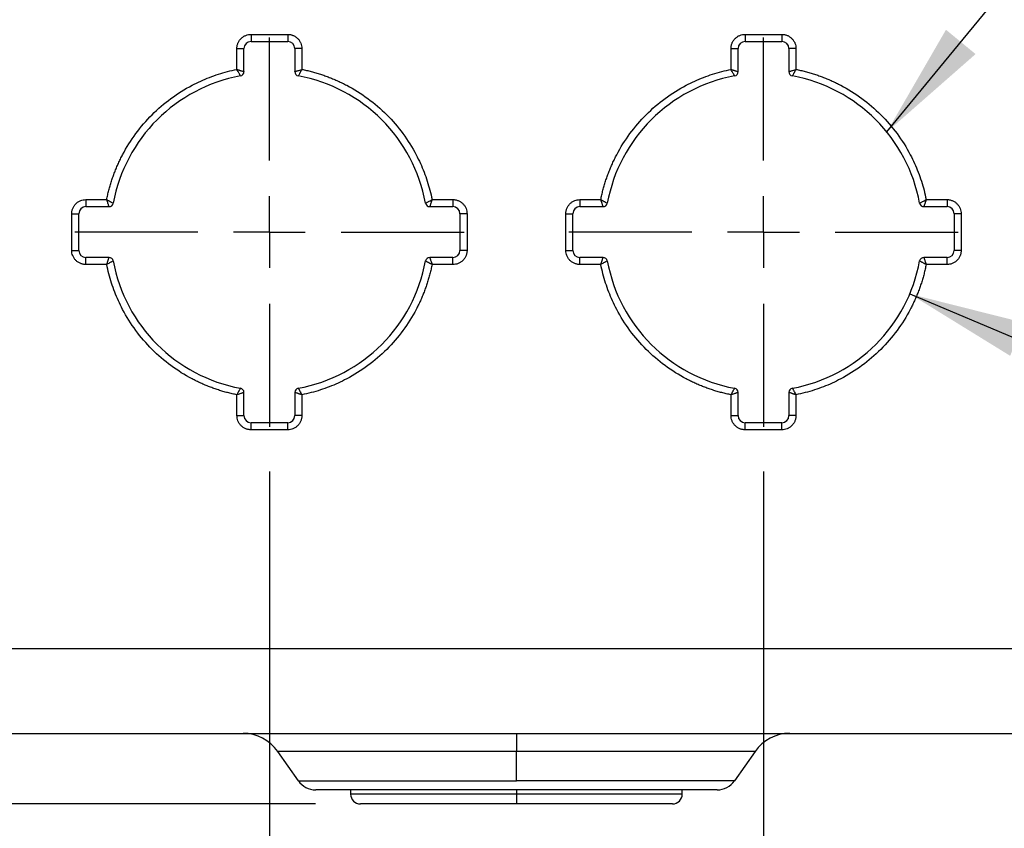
# Model space of a CAD drawing. Header units: millimetres. Extents: x 16 to 683, y 16 to 524.
# Tile 3 of 38: x 123 to 193, y 84 to 142. Entities that reach past the tile are written whole.
import ezdxf

# ---------------------------------------------------------------- set-up
doc = ezdxf.new("R2010")
doc.units = ezdxf.units.MM
doc.header["$LTSCALE"] = 2.5
doc.linetypes.add('CENTERX2', pattern=[20.32, 12.7, -2.54, 2.54, -2.54])
doc.layers.add('CENTER', color=40, linetype='CENTERX2')
doc.layers.add('DIMENSIONS', color=140, linetype='Continuous', lineweight=25)
doc.styles.add('SLDTEXTSTYLE0', font='TXT', dxfattribs={"width": 0.7})
doc.dimstyles.new('SLDDIMSTYLE2', dxfattribs={"dimtxt": 5.39502, "dimasz": 8.255, "dimexe": 0, "dimexo": 0.0625, "dimgap": 1.348755, "dimtad": 0, "dimtih": 1, "dimtoh": 1, "dimrnd": 1e-09, "dimzin": 4, "dimdsep": 46, "dimtxsty": 'SLDTEXTSTYLE0', "dimsah": 1, "dimcen": 0.09, "dimadec": 0, "dimazin": 1, "dimtfac": 1, "dimtofl": 0, "dimtmove": 0, "dimatfit": 3, "dimfxl": 0, "dimfrac": 2, "dimtolj": 1, "dimtzin": 12, "dimarcsym": 0})
doc.dimstyles.new('SLDDIMSTYLE3', dxfattribs={"dimtxt": 5.39502, "dimasz": 8.255, "dimexe": 0, "dimexo": 0.0625, "dimgap": 1.348755, "dimtad": 0, "dimtih": 1, "dimtoh": 1, "dimrnd": 1e-09, "dimzin": 12, "dimdsep": 46, "dimtxsty": 'SLDTEXTSTYLE0', "dimsah": 1, "dimcen": 0.09, "dimadec": 0, "dimazin": 3, "dimtfac": 1, "dimtofl": 0, "dimtmove": 0, "dimatfit": 3, "dimfxl": 0, "dimfrac": 2, "dimtolj": 1, "dimtzin": 12, "dimarcsym": 0})
doc.dimstyles.new('SLDDIMSTYLE4', dxfattribs={"dimtxt": 5.39502, "dimasz": 8.255, "dimexe": 0, "dimexo": 0.0625, "dimgap": 1.348755, "dimtad": 0, "dimtih": 1, "dimtoh": 1, "dimrnd": 1e-09, "dimzin": 4, "dimdsep": 46, "dimtxsty": 'SLDTEXTSTYLE0', "dimsah": 1, "dimcen": 0.09, "dimadec": 0, "dimazin": 1, "dimtfac": 1, "dimtmove": 0, "dimatfit": 0, "dimfxl": 0, "dimfrac": 2, "dimtolj": 1, "dimtzin": 12, "dimarcsym": 0})
doc.dimstyles.new('SLDDIMSTYLE5', dxfattribs={"dimtxt": 5.39502, "dimasz": 8.255, "dimexe": 0, "dimexo": 0.0625, "dimgap": 1.348755, "dimtad": 0, "dimtih": 1, "dimtoh": 1, "dimrnd": 1e-09, "dimzin": 12, "dimdsep": 46, "dimtxsty": 'SLDTEXTSTYLE0', "dimsah": 1, "dimcen": 0, "dimadec": 0, "dimazin": 3, "dimtfac": 1, "dimtofl": 0, "dimtmove": 0, "dimatfit": 3, "dimfxl": 0, "dimfrac": 2, "dimtolj": 1, "dimtzin": 12, "dimarcsym": 0})
doc.dimstyles.new('SLDDIMSTYLE7', dxfattribs={"dimtxt": 0.18, "dimasz": 8.255, "dimexe": 0, "dimexo": 0.0625, "dimgap": 0, "dimtad": 0, "dimtih": 1, "dimtoh": 1, "dimdec": 0, "dimrnd": 1e-09, "dimzin": 0, "dimdsep": 46, "dimtxsty": 'Standard', "dimsah": 1, "dimcen": 0.09, "dimadec": 0, "dimazin": 0, "dimtfac": 8.255, "dimtdec": 0, "dimtofl": 0, "dimtmove": 0, "dimatfit": 3, "dimfxl": 0, "dimfrac": 2, "dimtolj": 1, "dimtzin": 0, "dimarcsym": 0})

# ---------------------------------------------------------------- blocks, each defined once
blk = doc.blocks.new('_D_3')
at = {"layer": 'DIMENSIONS'}
for p, q in [((138.525, 317.464), (45.854, 317.464)), ((53.792, 317.464), (53.792, 231.62)), ((45.776, 221.837), (43.964, 221.837)), ((43.964, 221.837), (43.964, 213.263)), ((61.808, 221.837), (63.619, 221.837)), ((63.619, 221.837), (63.619, 213.263)), ((43.964, 213.263), (45.776, 213.263)), ((63.619, 213.263), (61.808, 213.263)), ((53.792, 85.964), (53.792, 212.055)), ((144.207, 85.964), (45.854, 85.964))]:
    blk.add_line(p, q, dxfattribs=at)
for points in [[(53.792, 317.464), (52.522, 309.209), (55.062, 309.209)], [(53.792, 85.964), (55.062, 94.219), (52.522, 94.219)]]:
    blk.add_solid(points, dxfattribs=at)
at = {"layer": 'DIMENSIONS', "char_height": 5.2917, "attachment_point": 1, "style": 'SLDTEXTSTYLE0'}
for s, insert in [('231.5', (43.532, 229.866)), ('9.11', (45.776, 220.084))]:
    blk.add_mtext(s, dxfattribs=dict(at, insert=insert))
blk = doc.blocks.new('_D_4')
at = {"layer": 'DIMENSIONS'}
for p, q in [((140.932, 109.499), (140.932, 67.204)), ((110.932, 92.789), (110.932, 67.204)), ((69.582, 75.141), (67.771, 75.141)), ((67.771, 75.141), (67.771, 66.567)), ((85.614, 75.141), (87.426, 75.141)), ((87.426, 75.141), (87.426, 66.567)), ((110.932, 75.141), (92.925, 75.141)), ((140.932, 75.141), (110.932, 75.141)), ((67.771, 66.567), (69.582, 66.567)), ((87.426, 66.567), (85.614, 66.567))]:
    blk.add_line(p, q, dxfattribs=at)
for points in [[(110.932, 75.141), (119.187, 73.871), (119.187, 76.411)], [(140.932, 75.141), (132.677, 76.411), (132.677, 73.871)]]:
    blk.add_solid(points, dxfattribs=at)
at = {"layer": 'DIMENSIONS', "char_height": 5.2917, "attachment_point": 1, "style": 'SLDTEXTSTYLE0'}
for s, insert in [('30.0', (69.582, 83.17)), ('1.18', (69.582, 73.388))]:
    blk.add_mtext(s, dxfattribs=dict(at, insert=insert))
blk = doc.blocks.new('_D_5')
at = {"layer": 'DIMENSIONS'}
for p, q in [((140.932, 109.499), (140.932, 67.204)), ((175.932, 109.499), (175.932, 67.204)), ((140.932, 75.141), (125.057, 75.141)), ((151.378, 75.141), (149.566, 75.141)), ((149.566, 75.141), (149.566, 66.567)), ((167.409, 75.141), (169.221, 75.141)), ((169.221, 75.141), (169.221, 66.567)), ((175.932, 75.141), (191.807, 75.141)), ((149.566, 66.567), (151.378, 66.567)), ((169.221, 66.567), (167.409, 66.567))]:
    blk.add_line(p, q, dxfattribs=at)
for points in [[(140.932, 75.141), (132.677, 76.411), (132.677, 73.871)], [(175.932, 75.141), (184.187, 73.871), (184.187, 76.411)]]:
    blk.add_solid(points, dxfattribs=at)
at = {"layer": 'DIMENSIONS', "char_height": 5.2917, "attachment_point": 1, "style": 'SLDTEXTSTYLE0'}
for s, insert in [('35.0', (151.378, 83.17)), ('1.38', (151.378, 73.388))]:
    blk.add_mtext(s, dxfattribs=dict(at, insert=insert))
blk = doc.blocks.new('_D_6')
at = {"layer": 'DIMENSIONS'}
for p, q in [((175.932, 109.499), (175.932, 67.204)), ((205.932, 98.289), (205.932, 67.204)), ((175.932, 75.141), (205.932, 75.141)), ((205.932, 75.141), (214.965, 75.141)), ((222.276, 75.141), (220.464, 75.141)), ((220.464, 75.141), (220.464, 66.567)), ((238.308, 75.141), (240.119, 75.141)), ((240.119, 75.141), (240.119, 66.567)), ((220.464, 66.567), (222.276, 66.567)), ((240.119, 66.567), (238.308, 66.567))]:
    blk.add_line(p, q, dxfattribs=at)
for points in [[(175.932, 75.141), (184.187, 73.871), (184.187, 76.411)], [(205.932, 75.141), (197.677, 76.411), (197.677, 73.871)]]:
    blk.add_solid(points, dxfattribs=at)
at = {"layer": 'DIMENSIONS', "char_height": 5.2917, "attachment_point": 1, "style": 'SLDTEXTSTYLE0'}
for s, insert in [('30.0', (222.276, 83.17)), ('1.18', (222.276, 73.388))]:
    blk.add_mtext(s, dxfattribs=dict(at, insert=insert))
blk = doc.blocks.new('_D_7')
at = {"layer": 'DIMENSIONS'}
for p, q in [((186.294, 122.085), (221.122, 107.367)), ((236.214, 115.201), (234.403, 115.201)), ((234.403, 115.201), (234.403, 106.627)), ((252.246, 115.201), (254.058, 115.201)), ((254.058, 115.201), (254.058, 106.627)), ((221.122, 107.367), (228.173, 107.367)), ((234.403, 106.627), (236.214, 106.627)), ((254.058, 106.627), (252.246, 106.627))]:
    blk.add_line(p, q, dxfattribs=at)
blk.add_solid([(186.294, 122.085), (193.404, 117.702), (194.393, 120.042)], dxfattribs=at)
at = {"layer": 'DIMENSIONS', "char_height": 5.2917, "attachment_point": 1, "style": 'SLDTEXTSTYLE0'}
for s, insert in [('%%c', (232.142, 123.23)), ('22.5', (240.287, 123.23)), ('0.89', (236.214, 113.448)), ('(4X)', (236.366, 103.666))]:
    blk.add_mtext(s, dxfattribs=dict(at, insert=insert))
blk = doc.blocks.new('SW_CENTERMARKSYMBOL_2')
at = {"layer": 'CENTER', "color": 0}
for p, q in [((0, 5.08), (0, 13.79)), ((0, 0), (0, 2.54)), ((-5.08, 0), (-13.79, 0)), ((0, 0), (-2.54, 0)), ((0, 0), (0, -2.54)), ((0, 0), (2.54, 0)), ((5.08, 0), (13.79, 0)), ((0, -5.08), (0, -13.79))]:
    blk.add_line(p, q, dxfattribs=at)
blk = doc.blocks.new('SW_CENTERMARKSYMBOL_3')
at = {"layer": 'CENTER', "color": 0}
for p, q in [((0, 5.08), (0, 13.79)), ((0, 0), (0, 2.54)), ((-5.08, 0), (-13.79, 0)), ((0, 0), (-2.54, 0)), ((0, 0), (0, -2.54)), ((0, 0), (2.54, 0)), ((5.08, 0), (13.79, 0)), ((0, -5.08), (0, -13.79))]:
    blk.add_line(p, q, dxfattribs=at)

msp = doc.modelspace()

# ---------------------------------------------------------------- linework, layer by layer
for p, q in [((139.631691, 140.464431), (142.231691, 140.464431)), ((139.631691, 140.464431), (139.631691, 139.964431)), ((142.231691, 140.464431), (142.231691, 139.964431)), ((174.631691, 140.464431), (177.231691, 140.464431)), ((174.631691, 140.464431), (174.631691, 139.964431)), ((177.231691, 140.464431), (177.231691, 139.964431)), ((139.631691, 139.964431), (142.231691, 139.964431)), ((174.631691, 139.964431), (177.231691, 139.964431)), ((138.631691, 137.987126), (138.631691, 139.464431)), ((138.631691, 139.464431), (139.131691, 139.464431)), ((139.131691, 137.821917), (139.131691, 139.464431)), ((142.731691, 139.464431), (142.731691, 137.821917)), ((143.231691, 139.464431), (142.731691, 139.464431)), ((143.231691, 139.464431), (143.231691, 137.987126)), ((173.631691, 137.987126), (173.631691, 139.464431)), ((173.631691, 139.464431), (174.131691, 139.464431)), ((174.131691, 137.821917), (174.131691, 139.464431)), ((177.731691, 139.464431), (177.731691, 137.821917)), ((178.231691, 139.464431), (177.731691, 139.464431)), ((178.231691, 139.464431), (178.231691, 137.987126)), ((127.931691, 128.764431), (129.408996, 128.764431)), ((127.931691, 128.764431), (127.931691, 128.264431)), ((152.454386, 128.764431), (153.931691, 128.764431)), ((153.931691, 128.764431), (153.931691, 128.264431)), ((162.931691, 128.764431), (164.408996, 128.764431)), ((162.931691, 128.764431), (162.931691, 128.264431)), ((187.454386, 128.764431), (188.931691, 128.764431)), ((188.931691, 128.764431), (188.931691, 128.264431)), ((126.931691, 125.164431), (126.931691, 127.764431)), ((126.931691, 127.764431), (127.431691, 127.764431)), ((127.431691, 125.164431), (127.431691, 127.764431)), ((127.931691, 128.264431), (129.574205, 128.264431)), ((152.289178, 128.264431), (153.931691, 128.264431)), ((154.431691, 127.764431), (154.431691, 125.164431)), ((154.931691, 127.764431), (154.431691, 127.764431)), ((154.931691, 127.764431), (154.931691, 125.164431)), ((161.931691, 125.164431), (161.931691, 127.764431)), ((161.931691, 127.764431), (162.431691, 127.764431)), ((162.431691, 125.164431), (162.431691, 127.764431)), ((162.931691, 128.264431), (164.574205, 128.264431)), ((187.289178, 128.264431), (188.931691, 128.264431)), ((189.431691, 127.764431), (189.431691, 125.164431)), ((189.931691, 127.764431), (189.431691, 127.764431)), ((189.931691, 127.764431), (189.931691, 125.164431)), ((126.931691, 125.164431), (127.431691, 125.164431)), ((154.931691, 125.164431), (154.431691, 125.164431)), ((161.931691, 125.164431), (162.431691, 125.164431)), ((189.931691, 125.164431), (189.431691, 125.164431)), ((129.574205, 124.664431), (127.931691, 124.664431)), ((127.931691, 124.164431), (127.931691, 124.664431)), ((129.408996, 124.164431), (127.931691, 124.164431)), ((153.931691, 124.664431), (152.289178, 124.664431)), ((153.931691, 124.164431), (152.454386, 124.164431)), ((153.931691, 124.164431), (153.931691, 124.664431)), ((164.574205, 124.664431), (162.931691, 124.664431)), ((162.931691, 124.164431), (162.931691, 124.664431)), ((164.408996, 124.164431), (162.931691, 124.164431)), ((188.931691, 124.664431), (187.289178, 124.664431)), ((188.931691, 124.164431), (187.454386, 124.164431)), ((188.931691, 124.164431), (188.931691, 124.664431)), ((139.131691, 113.464431), (139.131691, 115.106944)), ((142.731691, 115.106944), (142.731691, 113.464431)), ((174.131691, 113.464431), (174.131691, 115.106944)), ((177.731691, 115.106944), (177.731691, 113.464431)), ((138.631691, 113.464431), (138.631691, 114.941736)), ((143.231691, 114.941736), (143.231691, 113.464431)), ((173.631691, 113.464431), (173.631691, 114.941736)), ((178.231691, 114.941736), (178.231691, 113.464431)), ((138.631691, 113.464431), (139.131691, 113.464431)), ((143.231691, 113.464431), (142.731691, 113.464431)), ((173.631691, 113.464431), (174.131691, 113.464431)), ((178.231691, 113.464431), (177.731691, 113.464431)), ((139.631691, 112.464431), (139.631691, 112.964431)), ((142.231691, 112.964431), (139.631691, 112.964431)), ((142.231691, 112.464431), (139.631691, 112.464431)), ((142.231691, 112.464431), (142.231691, 112.964431)), ((174.631691, 112.464431), (174.631691, 112.964431)), ((177.231691, 112.964431), (174.631691, 112.964431)), ((177.231691, 112.464431), (174.631691, 112.464431)), ((177.231691, 112.464431), (177.231691, 112.964431)), ((121.340018, 96.964431), (195.523365, 96.964431)), ((121.431691, 90.964431), (195.431691, 90.964431)), ((158.431691, 90.964431), (158.431691, 89.68516)), ((158.431691, 89.68516), (141.526616, 89.68516)), ((142.983814, 87.604066), (141.526616, 89.68516)), ((175.336767, 89.68516), (158.431691, 89.68516)), ((158.431691, 87.604066), (158.431691, 89.68516)), ((175.336767, 89.68516), (173.879569, 87.604066)), ((142.983814, 87.604066), (158.431691, 87.604066)), ((173.879569, 87.604066), (158.431691, 87.604066)), ((146.681691, 86.964431), (146.681691, 86.664431)), ((158.431691, 86.664431), (146.681691, 86.664431)), ((158.431691, 86.964431), (158.431691, 86.664431)), ((158.431691, 86.664431), (158.431691, 85.964431)), ((170.181691, 86.664431), (158.431691, 86.664431)), ((170.181691, 86.664431), (170.181691, 86.964431))]:
    msp.add_line(p, q)
for centre, radius, start, end in [((139.631691, 139.464431), 0.5, 90, 180), ((142.231691, 139.464431), 0.5, 0, 90), ((174.631691, 139.464431), 0.5, 90, 180), ((177.231691, 139.464431), 0.5, 0, 90), ((140.931691, 126.464431), 11.25, 100.4756817, 169.5243183), ((138.831691, 137.821917), 0.3, 280.4756817, 0), ((143.031691, 137.821917), 0.3, 180, 259.5243183), ((140.931691, 126.464431), 11.25, 10.4756817, 79.5243183), ((175.931691, 126.464431), 11.25, 100.4756817, 169.5243183), ((173.831691, 137.821917), 0.3, 280.4756817, 0), ((178.031691, 137.821917), 0.3, 180, 259.5243183), ((175.931691, 126.464431), 11.25, 10.4756817, 79.5243183), ((129.574205, 128.564431), 0.3, 270, 349.5243183), ((152.289178, 128.564431), 0.3, 190.4756817, 270), ((164.574205, 128.564431), 0.3, 270, 349.5243183), ((187.289178, 128.564431), 0.3, 190.4756817, 270), ((127.931691, 127.764431), 0.5, 90, 180), ((153.931691, 127.764431), 0.5, 0, 90), ((162.931691, 127.764431), 0.5, 90, 180), ((188.931691, 127.764431), 0.5, 0, 90), ((127.931691, 125.164431), 0.5, 180, 270), ((153.931691, 125.164431), 0.5, 270, 0), ((162.931691, 125.164431), 0.5, 180, 270), ((188.931691, 125.164431), 0.5, 270, 0), ((129.574205, 124.364431), 0.3, 10.4756817, 90), ((140.931691, 126.464431), 11.25, 190.4756817, 259.5243183), ((140.931691, 126.464431), 11.25, 280.4756817, 349.5243183), ((152.289178, 124.364431), 0.3, 90, 169.5243183), ((164.574205, 124.364431), 0.3, 10.4756817, 90), ((175.931691, 126.464431), 11.25, 190.4756817, 259.5243183), ((175.931691, 126.464431), 11.25, 280.4756817, 349.5243183), ((187.289178, 124.364431), 0.3, 90, 169.5243183), ((138.831691, 115.106944), 0.3, 0, 79.5243183), ((143.031691, 115.106944), 0.3, 100.4756817, 180), ((173.831691, 115.106944), 0.3, 0, 79.5243183), ((178.031691, 115.106944), 0.3, 100.4756817, 180), ((139.631691, 113.464431), 0.5, 180, 270), ((142.231691, 113.464431), 0.5, 270, 0), ((174.631691, 113.464431), 0.5, 180, 270), ((177.231691, 113.464431), 0.5, 270, 0), ((139.06916, 87.964431), 3, 35, 90), ((177.794223, 87.964431), 3, 90, 145), ((144.212542, 88.464431), 1.5, 215, 270), ((172.650841, 88.464431), 1.5, 270, 325), ((147.381691, 86.664431), 0.7, 180, 270), ((169.481691, 86.664431), 0.7, 270, 0)]:
    msp.add_arc(centre, radius, start, end)
for points, knots in [([(138.631691, 139.464431), (138.632526, 139.495955), (138.634189, 139.558744), (138.647879, 139.651993), (138.669824, 139.743626), (138.712343, 139.867403), (138.789643, 140.017471), (138.919676, 140.176151), (139.078531, 140.306516), (139.256325, 140.397604), (139.443097, 140.454441), (139.568798, 140.461099), (139.631691, 140.464431)], [0, 0, 0, 0, 0.060258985, 0.120020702, 0.179824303, 0.240207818, 0.369998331, 0.500130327, 0.629920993, 0.760053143, 0.879943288, 1, 1, 1, 1]), ([(142.231691, 140.464431), (142.263216, 140.463596), (142.326005, 140.461934), (142.419254, 140.448243), (142.510887, 140.426298), (142.634664, 140.383779), (142.784732, 140.30648), (142.943412, 140.176447), (143.073777, 140.017591), (143.164865, 139.839797), (143.221702, 139.653025), (143.22836, 139.527325), (143.231691, 139.464431)], [0, 0, 0, 0, 0.0602589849, 0.1200207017, 0.1798243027, 0.2402078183, 0.3699983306, 0.5001303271, 0.629920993, 0.7600531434, 0.879943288, 1, 1, 1, 1]), ([(173.631691, 139.464431), (173.632526, 139.495955), (173.634189, 139.558744), (173.647879, 139.651993), (173.669824, 139.743626), (173.712343, 139.867403), (173.789643, 140.017471), (173.919676, 140.176151), (174.078531, 140.306516), (174.256325, 140.397604), (174.443097, 140.454441), (174.568798, 140.461099), (174.631691, 140.464431)], [0, 0, 0, 0, 0.060258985, 0.120020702, 0.179824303, 0.240207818, 0.369998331, 0.500130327, 0.629920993, 0.760053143, 0.879943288, 1, 1, 1, 1]), ([(177.231691, 140.464431), (177.263216, 140.463596), (177.326005, 140.461934), (177.419254, 140.448243), (177.510887, 140.426298), (177.634664, 140.383779), (177.784732, 140.30648), (177.943412, 140.176447), (178.073777, 140.017591), (178.164865, 139.839797), (178.221702, 139.653025), (178.22836, 139.527325), (178.231691, 139.464431)], [0, 0, 0, 0, 0.060258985, 0.120020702, 0.179824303, 0.240207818, 0.369998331, 0.500130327, 0.629920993, 0.760053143, 0.879943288, 1, 1, 1, 1]), ([(129.408996, 128.764431), (129.432068, 128.875285), (129.478135, 129.096632), (129.559102, 129.42553), (129.648603, 129.75131), (129.747491, 130.073802), (129.855538, 130.393049), (129.972805, 130.709039), (130.099276, 131.021776), (130.234951, 131.331255), (130.379842, 131.637486), (130.748995, 132.363396), (131.435572, 133.462066), (132.59224, 134.803606), (133.933947, 135.96048), (135.128533, 136.706986), (136.061904, 137.165181), (136.684793, 137.427856), (137.320936, 137.652889), (137.969678, 137.843706), (138.410649, 137.939238), (138.631691, 137.987126)], [0, 0, 0, 0, 0.024577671, 0.049074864, 0.073511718, 0.097908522, 0.122285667, 0.146663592, 0.171062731, 0.19550347, 0.220006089, 0.244590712, 0.37228189, 0.500012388, 0.627703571, 0.755434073, 0.804504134, 0.853332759, 0.902082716, 0.950917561, 1, 1, 1, 1]), ([(138.631691, 137.987126), (138.655321, 137.979416), (138.700779, 137.964583), (138.765164, 137.943756), (138.822323, 137.925104), (138.872052, 137.908653), (138.914502, 137.894401), (138.950068, 137.882325), (139.004855, 137.863928), (139.068703, 137.843144), (139.121951, 137.825346), (139.128496, 137.823042), (139.131691, 137.821917)], [0, 0, 0, 0, 0.092574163, 0.178096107, 0.256568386, 0.327995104, 0.392382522, 0.449740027, 0.500081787, 0.675012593, 0.841316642, 1, 1, 1, 1]), ([(138.886237, 137.526918), (138.885834, 137.527627), (138.885019, 137.529062), (138.878503, 137.540823), (138.868044, 137.559988), (138.853194, 137.587404), (138.833993, 137.622812), (138.807526, 137.671616), (138.767249, 137.743127), (138.707675, 137.850756), (138.658788, 137.938494), (138.631691, 137.987126)], [0, 0, 0, 0, 0.078464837, 0.158779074, 0.241076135, 0.325482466, 0.412118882, 0.501101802, 0.626971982, 0.793234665, 1, 1, 1, 1]), ([(142.731691, 137.821917), (142.732466, 137.822192), (142.734033, 137.822748), (142.746832, 137.827138), (142.767632, 137.83411), (142.797331, 137.843928), (142.835649, 137.85655), (142.888867, 137.873984), (142.967202, 137.900729), (143.084308, 137.939333), (143.179308, 137.970139), (143.231691, 137.987126)], [0, 0, 0, 0, 0.0786188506, 0.159018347, 0.2413384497, 0.325709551, 0.4122527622, 0.5010802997, 0.6292549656, 0.7955668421, 1, 1, 1, 1]), ([(143.231691, 137.987126), (143.219362, 137.965154), (143.19569, 137.922969), (143.162662, 137.86321), (143.13346, 137.810413), (143.108092, 137.764753), (143.086458, 137.726052), (143.068395, 137.693886), (143.040603, 137.6438), (143.008933, 137.584955), (142.982187, 137.535855), (142.978799, 137.529848), (142.977146, 137.526918)], [0, 0, 0, 0, 0.0938889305, 0.1802648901, 0.2591458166, 0.3305491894, 0.3944923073, 0.4509931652, 0.5000721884, 0.6752440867, 0.841556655, 1, 1, 1, 1]), ([(143.231691, 137.987126), (143.342546, 137.964054), (143.563892, 137.917987), (143.892791, 137.83702), (144.218571, 137.747519), (144.541062, 137.648631), (144.86031, 137.540584), (145.1763, 137.423317), (145.489037, 137.296847), (145.798515, 137.161171), (146.104747, 137.01628), (146.830657, 136.647127), (147.929327, 135.96055), (149.270867, 134.803882), (150.427741, 133.462175), (151.174247, 132.267589), (151.632441, 131.334218), (151.895117, 130.71133), (152.12015, 130.075186), (152.310966, 129.426444), (152.406499, 128.985474), (152.454386, 128.764431)], [0, 0, 0, 0, 0.024577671, 0.0490748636, 0.0735117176, 0.0979085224, 0.1222856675, 0.1466635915, 0.1710627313, 0.1955034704, 0.2200060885, 0.2445907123, 0.3722818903, 0.5000123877, 0.6277035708, 0.7554340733, 0.804504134, 0.8533327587, 0.902082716, 0.9509175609, 1, 1, 1, 1]), ([(164.408996, 128.764431), (164.432068, 128.875285), (164.478135, 129.096632), (164.559102, 129.42553), (164.648603, 129.75131), (164.747491, 130.073802), (164.855538, 130.393049), (164.972805, 130.709039), (165.099276, 131.021776), (165.234951, 131.331255), (165.379842, 131.637486), (165.748995, 132.363396), (166.435572, 133.462066), (167.59224, 134.803606), (168.933947, 135.96048), (170.128533, 136.706986), (171.061904, 137.165181), (171.684793, 137.427856), (172.320936, 137.652889), (172.969678, 137.843706), (173.410649, 137.939238), (173.631691, 137.987126)], [0, 0, 0, 0, 0.024577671, 0.0490748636, 0.0735117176, 0.0979085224, 0.1222856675, 0.1466635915, 0.1710627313, 0.1955034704, 0.2200060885, 0.2445907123, 0.3722818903, 0.5000123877, 0.6277035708, 0.7554340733, 0.804504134, 0.8533327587, 0.902082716, 0.9509175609, 1, 1, 1, 1]), ([(173.631691, 137.987126), (173.655321, 137.979416), (173.700779, 137.964583), (173.765164, 137.943756), (173.822323, 137.925104), (173.872052, 137.908653), (173.914502, 137.894401), (173.950068, 137.882325), (174.004855, 137.863928), (174.068703, 137.843144), (174.121951, 137.825346), (174.128496, 137.823042), (174.131691, 137.821917)], [0, 0, 0, 0, 0.092574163, 0.178096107, 0.256568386, 0.327995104, 0.392382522, 0.449740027, 0.500081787, 0.675012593, 0.841316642, 1, 1, 1, 1]), ([(173.886237, 137.526918), (173.885834, 137.527627), (173.885019, 137.529062), (173.878503, 137.540823), (173.868044, 137.559988), (173.853194, 137.587404), (173.833993, 137.622812), (173.807526, 137.671616), (173.767249, 137.743127), (173.707675, 137.850756), (173.658788, 137.938494), (173.631691, 137.987126)], [0, 0, 0, 0, 0.0784648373, 0.1587790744, 0.2410761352, 0.3254824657, 0.4121188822, 0.5011018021, 0.6269719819, 0.793234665, 1, 1, 1, 1]), ([(177.731691, 137.821917), (177.732466, 137.822192), (177.734033, 137.822748), (177.746832, 137.827138), (177.767632, 137.83411), (177.797331, 137.843928), (177.835649, 137.85655), (177.888867, 137.873984), (177.967202, 137.900729), (178.084308, 137.939333), (178.179308, 137.970139), (178.231691, 137.987126)], [0, 0, 0, 0, 0.0786188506, 0.159018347, 0.2413384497, 0.325709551, 0.4122527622, 0.5010802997, 0.6292549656, 0.7955668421, 1, 1, 1, 1]), ([(178.231691, 137.987126), (178.219362, 137.965154), (178.19569, 137.922969), (178.162662, 137.86321), (178.13346, 137.810413), (178.108092, 137.764753), (178.086458, 137.726052), (178.068395, 137.693886), (178.040603, 137.6438), (178.008933, 137.584955), (177.982187, 137.535855), (177.978799, 137.529848), (177.977146, 137.526918)], [0, 0, 0, 0, 0.093888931, 0.18026489, 0.259145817, 0.330549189, 0.394492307, 0.450993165, 0.500072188, 0.675244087, 0.841556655, 1, 1, 1, 1]), ([(178.231691, 137.987126), (178.342546, 137.964054), (178.563892, 137.917987), (178.892791, 137.83702), (179.218571, 137.747519), (179.541062, 137.648631), (179.86031, 137.540584), (180.1763, 137.423317), (180.489037, 137.296847), (180.798515, 137.161171), (181.104747, 137.01628), (181.830657, 136.647127), (182.929327, 135.96055), (184.270867, 134.803882), (185.427741, 133.462175), (186.174247, 132.267589), (186.632441, 131.334218), (186.895117, 130.71133), (187.12015, 130.075186), (187.310966, 129.426444), (187.406499, 128.985474), (187.454386, 128.764431)], [0, 0, 0, 0, 0.024577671, 0.0490748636, 0.0735117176, 0.0979085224, 0.1222856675, 0.1466635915, 0.1710627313, 0.1955034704, 0.2200060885, 0.2445907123, 0.3722818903, 0.5000123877, 0.6277035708, 0.7554340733, 0.804504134, 0.8533327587, 0.902082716, 0.9509175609, 1, 1, 1, 1]), ([(126.931691, 127.764431), (126.932526, 127.795955), (126.934189, 127.858744), (126.947879, 127.951993), (126.969824, 128.043626), (127.012343, 128.167403), (127.089643, 128.317471), (127.219676, 128.476151), (127.378531, 128.606516), (127.556325, 128.697604), (127.743097, 128.754441), (127.868798, 128.761099), (127.931691, 128.764431)], [0, 0, 0, 0, 0.0602589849, 0.1200207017, 0.1798243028, 0.2402078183, 0.3699983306, 0.5001303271, 0.629920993, 0.7600531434, 0.879943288, 1, 1, 1, 1]), ([(129.574205, 128.264431), (129.57393, 128.265205), (129.573374, 128.266772), (129.568985, 128.279571), (129.562012, 128.300372), (129.552194, 128.33007), (129.539571, 128.368389), (129.522138, 128.421607), (129.495393, 128.499942), (129.456789, 128.617048), (129.425983, 128.712047), (129.408996, 128.764431)], [0, 0, 0, 0, 0.0786192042, 0.159019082, 0.2413395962, 0.3257111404, 0.4122548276, 0.5010828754, 0.6292568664, 0.7955678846, 1, 1, 1, 1]), ([(129.408996, 128.764431), (129.430968, 128.752102), (129.473153, 128.72843), (129.532912, 128.695402), (129.585708, 128.666199), (129.631368, 128.640832), (129.670068, 128.619197), (129.702235, 128.601135), (129.752321, 128.573342), (129.811166, 128.541673), (129.860267, 128.514927), (129.866274, 128.511538), (129.869205, 128.509885)], [0, 0, 0, 0, 0.093888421, 0.180263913, 0.259144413, 0.3305474, 0.394490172, 0.450990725, 0.500069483, 0.675242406, 0.841555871, 1, 1, 1, 1]), ([(151.994178, 128.509885), (151.994888, 128.510288), (151.996323, 128.511104), (152.008083, 128.517619), (152.027249, 128.528078), (152.054664, 128.542928), (152.090071, 128.562129), (152.138876, 128.588595), (152.210387, 128.628872), (152.318016, 128.688447), (152.405754, 128.737334), (152.454386, 128.764431)], [0, 0, 0, 0, 0.078464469, 0.158778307, 0.241074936, 0.325480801, 0.412116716, 0.501099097, 0.626969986, 0.79323357, 1, 1, 1, 1]), ([(152.454386, 128.764431), (152.446676, 128.740801), (152.431843, 128.695343), (152.411017, 128.630957), (152.392364, 128.573799), (152.375913, 128.524069), (152.361662, 128.481619), (152.349585, 128.446053), (152.331189, 128.391266), (152.310404, 128.327418), (152.292607, 128.274171), (152.290303, 128.267626), (152.289178, 128.264431)], [0, 0, 0, 0, 0.092574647, 0.178097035, 0.256569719, 0.327996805, 0.392384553, 0.44974235, 0.500084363, 0.675014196, 0.84131739, 1, 1, 1, 1]), ([(153.931691, 128.764431), (153.963216, 128.763596), (154.026005, 128.761934), (154.119254, 128.748243), (154.210887, 128.726298), (154.334664, 128.683779), (154.484732, 128.60648), (154.643412, 128.476447), (154.773777, 128.317591), (154.864865, 128.139797), (154.921702, 127.953025), (154.92836, 127.827325), (154.931691, 127.764431)], [0, 0, 0, 0, 0.060258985, 0.120020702, 0.179824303, 0.240207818, 0.369998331, 0.500130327, 0.629920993, 0.760053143, 0.879943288, 1, 1, 1, 1]), ([(161.931691, 127.764431), (161.932526, 127.795955), (161.934189, 127.858744), (161.947879, 127.951993), (161.969824, 128.043626), (162.012343, 128.167403), (162.089643, 128.317471), (162.219676, 128.476151), (162.378531, 128.606516), (162.556325, 128.697604), (162.743097, 128.754441), (162.868798, 128.761099), (162.931691, 128.764431)], [0, 0, 0, 0, 0.060258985, 0.120020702, 0.179824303, 0.240207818, 0.369998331, 0.500130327, 0.629920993, 0.760053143, 0.879943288, 1, 1, 1, 1]), ([(164.574205, 128.264431), (164.57393, 128.265205), (164.573374, 128.266772), (164.568985, 128.279571), (164.562012, 128.300372), (164.552194, 128.33007), (164.539571, 128.368389), (164.522138, 128.421607), (164.495393, 128.499942), (164.456789, 128.617048), (164.425983, 128.712047), (164.408996, 128.764431)], [0, 0, 0, 0, 0.078619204, 0.159019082, 0.241339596, 0.32571114, 0.412254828, 0.501082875, 0.629256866, 0.795567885, 1, 1, 1, 1]), ([(164.408996, 128.764431), (164.430968, 128.752102), (164.473153, 128.72843), (164.532912, 128.695402), (164.585708, 128.666199), (164.631368, 128.640832), (164.670068, 128.619197), (164.702235, 128.601135), (164.752321, 128.573342), (164.811166, 128.541673), (164.860267, 128.514927), (164.866274, 128.511538), (164.869205, 128.509885)], [0, 0, 0, 0, 0.093888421, 0.180263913, 0.259144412, 0.330547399, 0.394490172, 0.450990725, 0.500069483, 0.675242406, 0.841555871, 1, 1, 1, 1]), ([(186.994178, 128.509885), (186.994888, 128.510288), (186.996323, 128.511104), (187.008083, 128.517619), (187.027249, 128.528078), (187.054664, 128.542928), (187.090071, 128.562129), (187.138876, 128.588595), (187.210387, 128.628872), (187.318016, 128.688447), (187.405754, 128.737334), (187.454386, 128.764431)], [0, 0, 0, 0, 0.078464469, 0.158778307, 0.241074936, 0.325480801, 0.412116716, 0.501099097, 0.626969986, 0.79323357, 1, 1, 1, 1]), ([(187.454386, 128.764431), (187.446676, 128.740801), (187.431843, 128.695343), (187.411017, 128.630957), (187.392364, 128.573799), (187.375913, 128.524069), (187.361662, 128.481619), (187.349585, 128.446053), (187.331189, 128.391266), (187.310404, 128.327418), (187.292607, 128.274171), (187.290303, 128.267626), (187.289178, 128.264431)], [0, 0, 0, 0, 0.092574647, 0.178097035, 0.256569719, 0.327996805, 0.392384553, 0.44974235, 0.500084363, 0.675014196, 0.84131739, 1, 1, 1, 1]), ([(188.931691, 128.764431), (188.963216, 128.763596), (189.026005, 128.761934), (189.119254, 128.748243), (189.210887, 128.726298), (189.334664, 128.683779), (189.484732, 128.60648), (189.643412, 128.476447), (189.773777, 128.317591), (189.864865, 128.139797), (189.921702, 127.953025), (189.92836, 127.827325), (189.931691, 127.764431)], [0, 0, 0, 0, 0.060258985, 0.120020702, 0.179824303, 0.240207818, 0.369998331, 0.500130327, 0.629920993, 0.760053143, 0.879943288, 1, 1, 1, 1]), ([(127.931691, 124.164431), (127.900167, 124.165265), (127.837378, 124.166928), (127.744129, 124.180618), (127.652496, 124.202563), (127.528719, 124.245082), (127.378651, 124.322382), (127.219971, 124.452415), (127.089606, 124.61127), (126.998518, 124.789065), (126.941681, 124.975836), (126.935023, 125.101537), (126.931691, 125.164431)], [0, 0, 0, 0, 0.060258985, 0.120020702, 0.179824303, 0.240207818, 0.369998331, 0.500130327, 0.629920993, 0.760053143, 0.879943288, 1, 1, 1, 1]), ([(154.931691, 125.164431), (154.930857, 125.132906), (154.929194, 125.070118), (154.915504, 124.976869), (154.893559, 124.885235), (154.85104, 124.761458), (154.77374, 124.61139), (154.643707, 124.45271), (154.484852, 124.322345), (154.307058, 124.231257), (154.120286, 124.17442), (153.994585, 124.167762), (153.931691, 124.164431)], [0, 0, 0, 0, 0.060258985, 0.120020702, 0.179824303, 0.240207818, 0.369998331, 0.500130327, 0.629920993, 0.760053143, 0.879943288, 1, 1, 1, 1]), ([(162.931691, 124.164431), (162.900167, 124.165265), (162.837378, 124.166928), (162.744129, 124.180618), (162.652496, 124.202563), (162.528719, 124.245082), (162.378651, 124.322382), (162.219971, 124.452415), (162.089606, 124.61127), (161.998518, 124.789065), (161.941681, 124.975836), (161.935023, 125.101537), (161.931691, 125.164431)], [0, 0, 0, 0, 0.060258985, 0.120020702, 0.179824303, 0.240207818, 0.369998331, 0.500130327, 0.629920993, 0.760053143, 0.879943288, 1, 1, 1, 1]), ([(189.931691, 125.164431), (189.930857, 125.132906), (189.929194, 125.070118), (189.915504, 124.976869), (189.893559, 124.885235), (189.85104, 124.761458), (189.77374, 124.61139), (189.643707, 124.45271), (189.484852, 124.322345), (189.307058, 124.231257), (189.120286, 124.17442), (188.994585, 124.167762), (188.931691, 124.164431)], [0, 0, 0, 0, 0.060258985, 0.120020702, 0.179824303, 0.240207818, 0.369998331, 0.500130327, 0.629920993, 0.760053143, 0.879943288, 1, 1, 1, 1]), ([(129.408996, 124.164431), (129.416707, 124.18806), (129.431539, 124.233518), (129.452366, 124.297903), (129.471018, 124.355062), (129.48747, 124.404791), (129.501721, 124.447241), (129.513797, 124.482807), (129.532194, 124.537594), (129.552979, 124.601442), (129.570776, 124.65469), (129.57308, 124.661235), (129.574205, 124.664431)], [0, 0, 0, 0, 0.092574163, 0.178096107, 0.256568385, 0.327995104, 0.392382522, 0.449740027, 0.500081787, 0.675012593, 0.841316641, 1, 1, 1, 1]), ([(129.869205, 124.418976), (129.868495, 124.418573), (129.86706, 124.417758), (129.855299, 124.411242), (129.836134, 124.400783), (129.808718, 124.385933), (129.773311, 124.366732), (129.724506, 124.340265), (129.652995, 124.299989), (129.545366, 124.240414), (129.457629, 124.191528), (129.408996, 124.164431)], [0, 0, 0, 0, 0.078464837, 0.158779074, 0.241076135, 0.325482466, 0.412118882, 0.501101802, 0.626971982, 0.793234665, 1, 1, 1, 1]), ([(138.631691, 114.941736), (138.520837, 114.964807), (138.299491, 115.010874), (137.970592, 115.091842), (137.644812, 115.181342), (137.322321, 115.28023), (137.003073, 115.388277), (136.687083, 115.505544), (136.374346, 115.632015), (136.064868, 115.76769), (135.758636, 115.912581), (135.032726, 116.281735), (133.934056, 116.968311), (132.592516, 118.124979), (131.435642, 119.466686), (130.689136, 120.661272), (130.230942, 121.594644), (129.968266, 122.217532), (129.743233, 122.853675), (129.552417, 123.502417), (129.456884, 123.943388), (129.408996, 124.164431)], [0, 0, 0, 0, 0.024577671, 0.049074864, 0.073511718, 0.097908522, 0.122285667, 0.146663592, 0.171062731, 0.19550347, 0.220006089, 0.244590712, 0.37228189, 0.500012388, 0.627703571, 0.755434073, 0.804504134, 0.853332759, 0.902082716, 0.950917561, 1, 1, 1, 1]), ([(152.454386, 124.164431), (152.431315, 124.053576), (152.385248, 123.83223), (152.304281, 123.503332), (152.21478, 123.177551), (152.115892, 122.85506), (152.007845, 122.535812), (151.890578, 122.219822), (151.764107, 121.907085), (151.628432, 121.597607), (151.483541, 121.291375), (151.114388, 120.565465), (150.427811, 119.466796), (149.271143, 118.125255), (147.929436, 116.968381), (146.73485, 116.221876), (145.801479, 115.763681), (145.17859, 115.501005), (144.542447, 115.275973), (143.893705, 115.085156), (143.452734, 114.989623), (143.231691, 114.941736)], [0, 0, 0, 0, 0.024577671, 0.049074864, 0.073511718, 0.097908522, 0.122285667, 0.146663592, 0.171062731, 0.19550347, 0.220006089, 0.244590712, 0.37228189, 0.500012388, 0.627703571, 0.755434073, 0.804504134, 0.853332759, 0.902082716, 0.950917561, 1, 1, 1, 1]), ([(152.454386, 124.164431), (152.432415, 124.17676), (152.39023, 124.200432), (152.33047, 124.23346), (152.277674, 124.262662), (152.232014, 124.28803), (152.193313, 124.309665), (152.161147, 124.327727), (152.11106, 124.35552), (152.052216, 124.387189), (152.003116, 124.413935), (151.997109, 124.417323), (151.994178, 124.418976)], [0, 0, 0, 0, 0.093888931, 0.18026489, 0.259145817, 0.33054919, 0.394492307, 0.450993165, 0.500072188, 0.675244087, 0.841556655, 1, 1, 1, 1]), ([(152.289178, 124.664431), (152.289453, 124.663656), (152.290009, 124.662089), (152.294398, 124.649291), (152.301371, 124.62849), (152.311189, 124.598792), (152.323811, 124.560473), (152.341244, 124.507255), (152.36799, 124.42892), (152.406594, 124.311814), (152.4374, 124.216814), (152.454386, 124.164431)], [0, 0, 0, 0, 0.0786188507, 0.1590183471, 0.2413384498, 0.3257095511, 0.4122527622, 0.5010802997, 0.6292549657, 0.7955668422, 1, 1, 1, 1]), ([(164.408996, 124.164431), (164.416707, 124.18806), (164.431539, 124.233518), (164.452366, 124.297903), (164.471018, 124.355062), (164.48747, 124.404791), (164.501721, 124.447241), (164.513797, 124.482807), (164.532194, 124.537594), (164.552979, 124.601442), (164.570776, 124.65469), (164.57308, 124.661235), (164.574205, 124.664431)], [0, 0, 0, 0, 0.0925741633, 0.1780961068, 0.2565683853, 0.3279951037, 0.3923825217, 0.4497400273, 0.5000817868, 0.675012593, 0.8413166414, 1, 1, 1, 1]), ([(164.869205, 124.418976), (164.868495, 124.418573), (164.86706, 124.417758), (164.855299, 124.411242), (164.836134, 124.400783), (164.808718, 124.385933), (164.773311, 124.366732), (164.724506, 124.340265), (164.652995, 124.299989), (164.545366, 124.240414), (164.457629, 124.191528), (164.408996, 124.164431)], [0, 0, 0, 0, 0.078464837, 0.158779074, 0.241076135, 0.325482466, 0.412118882, 0.501101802, 0.626971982, 0.793234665, 1, 1, 1, 1]), ([(173.631691, 114.941736), (173.520837, 114.964807), (173.299491, 115.010874), (172.970592, 115.091842), (172.644812, 115.181342), (172.322321, 115.28023), (172.003073, 115.388277), (171.687083, 115.505544), (171.374346, 115.632015), (171.064868, 115.76769), (170.758636, 115.912581), (170.032726, 116.281735), (168.934056, 116.968311), (167.592516, 118.124979), (166.435642, 119.466686), (165.689136, 120.661272), (165.230942, 121.594644), (164.968266, 122.217532), (164.743233, 122.853675), (164.552417, 123.502417), (164.456884, 123.943388), (164.408996, 124.164431)], [0, 0, 0, 0, 0.0245776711, 0.0490748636, 0.0735117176, 0.0979085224, 0.1222856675, 0.1466635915, 0.1710627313, 0.1955034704, 0.2200060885, 0.2445907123, 0.3722818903, 0.5000123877, 0.6277035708, 0.7554340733, 0.804504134, 0.8533327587, 0.902082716, 0.9509175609, 1, 1, 1, 1]), ([(187.454386, 124.164431), (187.431315, 124.053576), (187.385248, 123.83223), (187.304281, 123.503332), (187.21478, 123.177551), (187.115892, 122.85506), (187.007845, 122.535812), (186.890578, 122.219822), (186.764107, 121.907085), (186.628432, 121.597607), (186.483541, 121.291375), (186.114388, 120.565465), (185.427811, 119.466796), (184.271143, 118.125255), (182.929436, 116.968381), (181.73485, 116.221876), (180.801479, 115.763681), (180.17859, 115.501005), (179.542447, 115.275973), (178.893705, 115.085156), (178.452734, 114.989623), (178.231691, 114.941736)], [0, 0, 0, 0, 0.0245776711, 0.0490748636, 0.0735117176, 0.0979085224, 0.1222856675, 0.1466635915, 0.1710627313, 0.1955034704, 0.2200060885, 0.2445907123, 0.3722818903, 0.5000123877, 0.6277035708, 0.7554340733, 0.804504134, 0.8533327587, 0.902082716, 0.9509175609, 1, 1, 1, 1]), ([(187.454386, 124.164431), (187.432415, 124.17676), (187.39023, 124.200432), (187.33047, 124.23346), (187.277674, 124.262662), (187.232014, 124.28803), (187.193313, 124.309665), (187.161147, 124.327727), (187.11106, 124.35552), (187.052216, 124.387189), (187.003116, 124.413935), (186.997109, 124.417323), (186.994178, 124.418976)], [0, 0, 0, 0, 0.093888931, 0.18026489, 0.259145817, 0.330549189, 0.394492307, 0.450993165, 0.500072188, 0.675244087, 0.841556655, 1, 1, 1, 1]), ([(187.289178, 124.664431), (187.289453, 124.663656), (187.290009, 124.662089), (187.294398, 124.649291), (187.301371, 124.62849), (187.311189, 124.598792), (187.323811, 124.560473), (187.341244, 124.507255), (187.36799, 124.42892), (187.406594, 124.311814), (187.4374, 124.216814), (187.454386, 124.164431)], [0, 0, 0, 0, 0.078618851, 0.159018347, 0.24133845, 0.325709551, 0.412252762, 0.5010803, 0.629254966, 0.795566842, 1, 1, 1, 1]), ([(138.631691, 114.941736), (138.644021, 114.963707), (138.667692, 115.005892), (138.700721, 115.065651), (138.729923, 115.118447), (138.75529, 115.164107), (138.776925, 115.202808), (138.794987, 115.234974), (138.82278, 115.285061), (138.85445, 115.343905), (138.881195, 115.393006), (138.884584, 115.399013), (138.886237, 115.401944)], [0, 0, 0, 0, 0.093888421, 0.180263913, 0.259144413, 0.3305474, 0.394490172, 0.450990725, 0.500069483, 0.675242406, 0.841555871, 1, 1, 1, 1]), ([(139.131691, 115.106944), (139.130917, 115.106669), (139.12935, 115.106113), (139.116551, 115.101724), (139.09575, 115.094751), (139.066052, 115.084933), (139.027733, 115.072311), (138.974515, 115.054877), (138.89618, 115.028132), (138.779074, 114.989528), (138.684075, 114.958722), (138.631691, 114.941736)], [0, 0, 0, 0, 0.078619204, 0.159019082, 0.241339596, 0.32571114, 0.412254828, 0.501082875, 0.629256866, 0.795567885, 1, 1, 1, 1]), ([(143.231691, 114.941736), (143.208062, 114.949446), (143.162604, 114.964279), (143.098218, 114.985105), (143.041059, 115.003758), (142.99133, 115.020209), (142.94888, 115.034461), (142.913314, 115.046537), (142.858527, 115.064933), (142.794679, 115.085718), (142.741432, 115.103515), (142.734887, 115.105819), (142.731691, 115.106944)], [0, 0, 0, 0, 0.092574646, 0.178097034, 0.256569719, 0.327996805, 0.392384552, 0.449742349, 0.500084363, 0.675014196, 0.84131739, 1, 1, 1, 1]), ([(142.977146, 115.401944), (142.977549, 115.401235), (142.978364, 115.399799), (142.98488, 115.388039), (142.995339, 115.368873), (143.010189, 115.341458), (143.02939, 115.306051), (143.055856, 115.257247), (143.096133, 115.185735), (143.155708, 115.078106), (143.204594, 114.990368), (143.231691, 114.941736)], [0, 0, 0, 0, 0.078464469, 0.158778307, 0.241074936, 0.325480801, 0.412116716, 0.501099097, 0.626969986, 0.79323357, 1, 1, 1, 1]), ([(173.631691, 114.941736), (173.644021, 114.963707), (173.667692, 115.005892), (173.700721, 115.065651), (173.729923, 115.118447), (173.75529, 115.164107), (173.776925, 115.202808), (173.794987, 115.234974), (173.82278, 115.285061), (173.85445, 115.343905), (173.881195, 115.393006), (173.884584, 115.399013), (173.886237, 115.401944)], [0, 0, 0, 0, 0.093888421, 0.180263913, 0.259144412, 0.330547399, 0.394490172, 0.450990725, 0.500069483, 0.675242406, 0.841555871, 1, 1, 1, 1]), ([(174.131691, 115.106944), (174.130917, 115.106669), (174.12935, 115.106113), (174.116551, 115.101724), (174.09575, 115.094751), (174.066052, 115.084933), (174.027733, 115.072311), (173.974515, 115.054877), (173.89618, 115.028132), (173.779074, 114.989528), (173.684075, 114.958722), (173.631691, 114.941736)], [0, 0, 0, 0, 0.078619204, 0.159019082, 0.241339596, 0.325711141, 0.412254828, 0.501082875, 0.629256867, 0.795567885, 1, 1, 1, 1]), ([(178.231691, 114.941736), (178.208062, 114.949446), (178.162604, 114.964279), (178.098218, 114.985105), (178.041059, 115.003758), (177.99133, 115.020209), (177.94888, 115.034461), (177.913314, 115.046537), (177.858527, 115.064933), (177.794679, 115.085718), (177.741432, 115.103515), (177.734887, 115.105819), (177.731691, 115.106944)], [0, 0, 0, 0, 0.092574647, 0.178097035, 0.256569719, 0.327996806, 0.392384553, 0.44974235, 0.500084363, 0.675014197, 0.841317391, 1, 1, 1, 1]), ([(177.977146, 115.401944), (177.977549, 115.401235), (177.978364, 115.399799), (177.98488, 115.388039), (177.995339, 115.368873), (178.010189, 115.341458), (178.02939, 115.306051), (178.055856, 115.257247), (178.096133, 115.185735), (178.155708, 115.078106), (178.204594, 114.990368), (178.231691, 114.941736)], [0, 0, 0, 0, 0.078464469, 0.158778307, 0.241074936, 0.325480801, 0.412116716, 0.501099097, 0.626969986, 0.79323357, 1, 1, 1, 1]), ([(139.631691, 112.464431), (139.600167, 112.465265), (139.537378, 112.466928), (139.444129, 112.480618), (139.352496, 112.502563), (139.228719, 112.545082), (139.078651, 112.622382), (138.919971, 112.752415), (138.789606, 112.91127), (138.698518, 113.089065), (138.641681, 113.275836), (138.635023, 113.401537), (138.631691, 113.464431)], [0, 0, 0, 0, 0.060258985, 0.120020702, 0.179824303, 0.240207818, 0.369998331, 0.500130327, 0.629920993, 0.760053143, 0.879943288, 1, 1, 1, 1]), ([(143.231691, 113.464431), (143.230857, 113.432906), (143.229194, 113.370118), (143.215504, 113.276869), (143.193559, 113.185235), (143.15104, 113.061458), (143.07374, 112.91139), (142.943707, 112.75271), (142.784852, 112.622345), (142.607058, 112.531257), (142.420286, 112.47442), (142.294585, 112.467762), (142.231691, 112.464431)], [0, 0, 0, 0, 0.0602589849, 0.1200207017, 0.1798243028, 0.2402078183, 0.3699983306, 0.5001303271, 0.629920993, 0.7600531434, 0.879943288, 1, 1, 1, 1]), ([(174.631691, 112.464431), (174.600167, 112.465265), (174.537378, 112.466928), (174.444129, 112.480618), (174.352496, 112.502563), (174.228719, 112.545082), (174.078651, 112.622382), (173.919971, 112.752415), (173.789606, 112.91127), (173.698518, 113.089065), (173.641681, 113.275836), (173.635023, 113.401537), (173.631691, 113.464431)], [0, 0, 0, 0, 0.060258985, 0.120020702, 0.179824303, 0.240207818, 0.369998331, 0.500130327, 0.629920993, 0.760053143, 0.879943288, 1, 1, 1, 1]), ([(178.231691, 113.464431), (178.230857, 113.432906), (178.229194, 113.370118), (178.215504, 113.276869), (178.193559, 113.185235), (178.15104, 113.061458), (178.07374, 112.91139), (177.943707, 112.75271), (177.784852, 112.622345), (177.607058, 112.531257), (177.420286, 112.47442), (177.294585, 112.467762), (177.231691, 112.464431)], [0, 0, 0, 0, 0.060258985, 0.120020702, 0.179824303, 0.240207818, 0.369998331, 0.500130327, 0.629920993, 0.760053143, 0.879943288, 1, 1, 1, 1]), ([(172.650841, 86.964431), (172.64991, 86.964431), (172.648051, 86.964431), (172.632972, 86.964431), (172.608891, 86.964431), (172.574927, 86.964431), (172.531319, 86.964431), (172.477998, 86.964431), (172.358339, 86.964431), (172.118945, 86.964431), (171.666989, 86.964431), (171.078921, 86.964431), (170.102189, 86.964431), (168.557657, 86.964431), (166.283829, 86.964431), (163.735471, 86.964431), (161.085388, 86.964431), (158.431691, 86.964431), (155.777995, 86.964431), (153.127912, 86.964431), (150.579554, 86.964431), (148.305725, 86.964431), (146.761308, 86.964431), (145.78454, 86.964431), (145.196533, 86.964431), (144.744455, 86.964431), (144.483854, 86.964431), (144.341117, 86.964431), (144.267284, 86.964431), (144.221076, 86.964431), (144.215389, 86.964431), (144.212542, 86.964431)], [0, 0, 0, 0, 0.0083429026, 0.0166720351, 0.0249930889, 0.0333117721, 0.0416337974, 0.0499648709, 0.0583106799, 0.089200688, 0.1201024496, 0.152280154, 0.1844696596, 0.2501185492, 0.3157674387, 0.3800521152, 0.4417708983, 0.5000016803, 0.5582324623, 0.6199512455, 0.6842359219, 0.7498848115, 0.815533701, 0.8477114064, 0.879900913, 0.9107909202, 0.9416926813, 0.9562825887, 0.9708433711, 0.9854056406, 1, 1, 1, 1]), ([(158.431691, 85.964431), (155.501132, 85.964431), (152.69038, 85.964431), (148.545943, 85.964431), (147.381691, 85.964431), (147.381691, 85.964431)], [0, 0, 0, 0, 0.5, 0.5, 1, 1, 1, 1]), ([(169.481691, 85.964431), (169.481691, 85.964431), (168.31744, 85.964431), (164.173003, 85.964431), (161.362251, 85.964431), (158.431691, 85.964431)], [0, 0, 0, 0, 0.5, 0.5, 1, 1, 1, 1])]:
    msp.add_open_spline(points, degree=3, knots=knots)

# ---------------------------------------------------------------- block references
at = {"layer": 'CENTER'}
for name, p in [('SW_CENTERMARKSYMBOL_3', (140.931691, 126.464431)), ('SW_CENTERMARKSYMBOL_2', (175.931691, 126.464431))]:
    msp.add_blockref(name, p, dxfattribs=at)

# ---------------------------------------------------------------- dimensions: what is measured, and where the dimension line sits
at = {"layer": 'DIMENSIONS'}
dim = msp.add_linear_dim(base=(53.79169, 85.964431), p1=(141.699641, 317.464431), p2=(147.381691, 85.964431), angle=90, dimstyle='SLDDIMSTYLE3', dxfattribs=at)
dim.commit()
dim.dimension.update_dxf_attribs({"geometry": '_D_3', "text_midpoint": (53.79169, 221.83732), "dimtype": 160})
dim = msp.add_diameter_dim_2p(p1=(165.569059, 130.843739), p2=(186.294324, 122.085123), text='<>\\P(4X)', dimstyle='SLDDIMSTYLE5', dxfattribs=at)
dim.commit()
dim.dimension.update_dxf_attribs({"geometry": '_D_7', "text_midpoint": (244.230383, 110.15451), "dimtype": 163})
for base, p1, p2, dimstyle, picture, middle in [((110.931691, 75.141065), (140.931691, 112.674431), (110.931691, 95.964431), 'SLDDIMSTYLE2', '_D_4', (77.598119, 75.141065)), ((175.931691, 75.141065), (140.931691, 112.674431), (175.931691, 112.674431), 'SLDDIMSTYLE4', '_D_5', (159.393468, 75.141065)), ((205.931691, 75.141065), (175.931691, 112.674431), (205.931691, 101.464431), 'SLDDIMSTYLE2', '_D_6', (230.29186, 75.141065))]:
    dim = msp.add_linear_dim(base=base, p1=p1, p2=p2, dimstyle=dimstyle, dxfattribs=at)
    dim.commit()
    dim.dimension.update_dxf_attribs({"geometry": picture, "text_midpoint": middle, "dimtype": 160})

# ---------------------------------------------------------------- leaders
msp.add_leader([(184.668215, 133.552142), (212.833231, 167.848225), (220.607025, 167.848225)], dimstyle='SLDDIMSTYLE7', dxfattribs=at)

doc.saveas('drawing.dxf')
